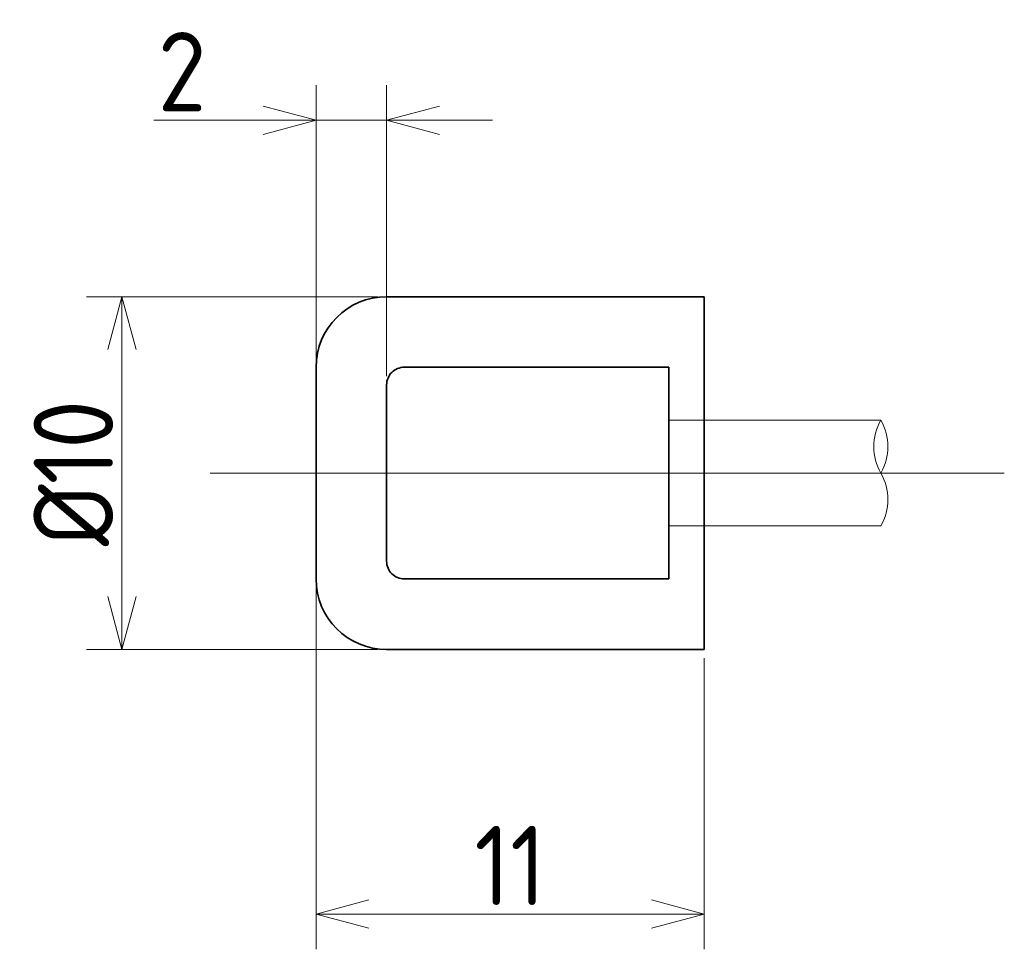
# Model space of a CAD drawing. Header units: millimetres. Extents: x 187.1 to 215, y 156.5 to 182.9.
import ezdxf

# ---------------------------------------------------------------- set-up
doc = ezdxf.new("R2010")
doc.units = ezdxf.units.MM
doc.linetypes.add('CENTER', pattern=[50.8, 31.75, -6.35, 6.35, -6.35])
doc.linetypes.add('PHANTOM', pattern=[63.5, 31.75, -6.35, 6.35, -6.35, 6.35, -6.35])
doc.layers.get('0').update_dxf_attribs({"plot": 0})
doc.layers.add('図形', color=7, linetype='Continuous', lineweight=35)
doc.layers.get('0').off()
doc.styles.add('Dimension', font='isocp.shx', dxfattribs={"bigfont": 'bigfont.shx'})
doc.dimstyles.new('DXF用', dxfattribs={"dimscale": 0, "dimtxt": 4.5, "dimasz": 3, "dimexe": 2, "dimexo": 0.5, "dimgap": 0.5, "dimtad": 1, "dimdec": 3, "dimdsep": 46, "dimtxsty": 'Dimension', "dimblk": 'OPEN30', "dimcen": 2.5, "dimclrd": 3, "dimclre": 3, "dimclrt": 3, "dimazin": 2, "dimtfac": 1, "dimtdec": 3, "dimtmove": 0, "dimatfit": 3, "dimldrblk": 'OPEN30', "dimfxl": 1, "dimlwd": 18, "dimlwe": 18, "dimarcsym": 0})

# ---------------------------------------------------------------- blocks, each defined once
blk = doc.blocks.new('_Open30')
at = {"color": 0, "linetype": 'ByBlock', "lineweight": -2}
for p, q in [((-1, 0.268), (0, 0)), ((0, 0), (-1, -0.268)), ((0, 0), (-1, 0))]:
    blk.add_line(p, q, dxfattribs=at)
blk = doc.blocks.new('*D19')
at = {"layer": 'Defpoints', "color": 0}
for p in [(195.5, 167), (206.5, 165), (206.5, 157.5)]:
    blk.add_point(p, dxfattribs=at)
at = {"layer": '図形', "color": 3, "lineweight": 18}
for p, q in [((195.5, 166.75), (195.5, 156.5)), ((206.5, 164.75), (206.5, 156.5)), ((197, 157.5), (205, 157.5))]:
    blk.add_line(p, q, dxfattribs=at)
at = {"layer": '図形', "color": 3, "lineweight": 18, "xscale": 1.5, "yscale": 1.5, "zscale": 1.5, "rotation": 180}
blk.add_blockref('_Open30', (195.5, 157.5), dxfattribs=at)
at = {"layer": '図形', "color": 3, "lineweight": 18, "xscale": 1.5, "yscale": 1.5, "zscale": 1.5}
blk.add_blockref('_Open30', (206.5, 157.5), dxfattribs=at)
at = {"layer": '図形', "color": 3, "insert": (201, 158.875), "char_height": 2.25, "attachment_point": 5, "style": 'Dimension'}
blk.add_mtext('11', dxfattribs=at)
blk = doc.blocks.new('*D20')
at = {"layer": 'Defpoints', "color": 0}
for p in [(197.5, 175), (190, 165), (197.5, 165)]:
    blk.add_point(p, dxfattribs=at)
at = {"layer": '図形', "color": 3, "lineweight": 18}
for p, q in [((197.25, 175), (189, 175)), ((190, 173.5), (190, 166.5)), ((197.25, 165), (189, 165))]:
    blk.add_line(p, q, dxfattribs=at)
at = {"layer": '図形', "color": 3, "lineweight": 18, "xscale": 1.5, "yscale": 1.5, "zscale": 1.5}
for p, rotation in [((190, 175), 90), ((190, 165), 270)]:
    blk.add_blockref('_Open30', p, dxfattribs=dict(at, rotation=rotation))
at = {"layer": '図形', "color": 3, "insert": (188.625, 170), "char_height": 2.25, "attachment_point": 5, "rotation": 90, "style": 'Dimension'}
blk.add_mtext('%%c10', dxfattribs=at)
blk = doc.blocks.new('*D21')
at = {"layer": 'Defpoints', "color": 0}
for p in [(197.5, 180), (195.5, 173), (197.5, 172.5)]:
    blk.add_point(p, dxfattribs=at)
at = {"layer": '図形', "color": 3, "lineweight": 18}
for p, q in [((195.5, 173.25), (195.5, 181)), ((197.5, 172.75), (197.5, 181)), ((194, 180), (190.908, 180)), ((197.5, 180), (195.5, 180)), ((199, 180), (200.5, 180))]:
    blk.add_line(p, q, dxfattribs=at)
at = {"layer": '図形', "color": 3, "lineweight": 18, "xscale": 1.5, "yscale": 1.5, "zscale": 1.5}
blk.add_blockref('_Open30', (195.5, 180), dxfattribs=at)
at = {"layer": '図形', "color": 3, "lineweight": 18, "xscale": 1.5, "yscale": 1.5, "zscale": 1.5, "rotation": 180}
blk.add_blockref('_Open30', (197.5, 180), dxfattribs=at)
at = {"layer": '図形', "color": 3, "insert": (191.704, 181.375), "char_height": 2.25, "attachment_point": 5, "style": 'Dimension'}
blk.add_mtext('2', dxfattribs=at)

msp = doc.modelspace()

# ---------------------------------------------------------------- linework, layer by layer
at = {"layer": '図形'}
for p, q in [((197.5, 175), (206.5, 175)), ((206.5, 165), (206.5, 175)), ((195.5, 167), (195.5, 173)), ((197.5, 165), (206.5, 165))]:
    msp.add_line(p, q, dxfattribs=at)
at = {"layer": '図形', "color": 5, "linetype": 'PHANTOM'}
for p, q in [((198, 173), (205.5, 173)), ((205.5, 167), (205.5, 173)), ((197.5, 167.5), (197.5, 172.5)), ((198, 167), (205.5, 167))]:
    msp.add_line(p, q, dxfattribs=at)
at = {"layer": '図形', "color": 5, "linetype": 'PHANTOM', "lineweight": 18}
for p, q in [((205.5, 171.5), (211.5, 171.5)), ((205.5, 168.5), (211.5, 168.5))]:
    msp.add_line(p, q, dxfattribs=at)
at = {"layer": '図形', "color": 3, "linetype": 'CENTER', "lineweight": 18}
msp.add_line((192.5, 170), (215, 170), dxfattribs=at)
at = {"layer": '図形'}
for centre, start, end in [((197.5, 173), 90, 180), ((197.5, 167), 180, 270)]:
    msp.add_arc(centre, 2, start, end, dxfattribs=at)
at = {"layer": '図形', "color": 5, "linetype": 'PHANTOM'}
for centre, start, end in [((198, 172.5), 90, 180), ((198, 167.5), 180, 270)]:
    msp.add_arc(centre, 0.5, start, end, dxfattribs=at)
at = {"layer": '図形', "color": 5, "linetype": 'PHANTOM', "lineweight": 18}
for centre, start, end in [((212.799, 170.75), 150, 210), ((210.201, 170.75), 330, 30), ((210.201, 169.25), 330, 30)]:
    msp.add_arc(centre, 1.5, start, end, dxfattribs=at)

# ---------------------------------------------------------------- dimensions: what is measured, and where the dimension line sits
at = {"layer": '図形'}
for base, p1, p2, picture, middle in [((197.5, 180), (195.5, 173), (197.5, 172.5), '*D21', (191.7039, 180)), ((206.5, 157.5), (195.5, 167), (206.5, 165), '*D19', (201, 157.5))]:
    dim = msp.add_linear_dim(base=base, p1=p1, p2=p2, dimstyle='DXF用', override={"dimscale": 0.5}, dxfattribs=at)
    dim.commit()
    dim.dimension.update_dxf_attribs({"geometry": picture, "text_midpoint": middle, "dimtype": 160})
dim = msp.add_linear_dim(base=(190, 165), p1=(197.5, 175), p2=(197.5, 165), angle=90, text='%%c<>', dimstyle='DXF用', override={"dimscale": 0.5}, dxfattribs=at)
dim.commit()
dim.dimension.update_dxf_attribs({"geometry": '*D20', "text_midpoint": (190, 170), "dimtype": 160})

doc.saveas('drawing.dxf')
